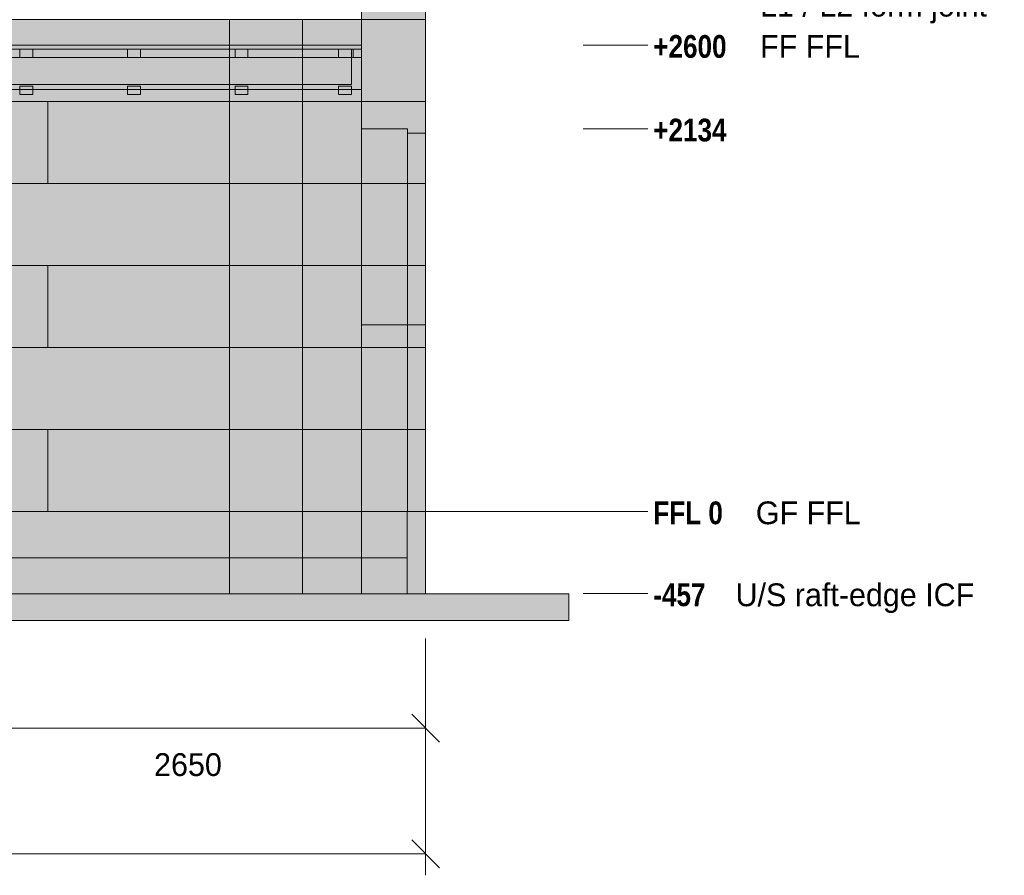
# Model space of a CAD drawing. Header units: millimetres. Extents: x -1900 to 11320, y -3965 to 5380.
# Tile 15 of 16: x 5812 to 11301, y -2027 to 2743. Entities that reach past the tile are written whole.
import ezdxf
from ezdxf.enums import TextEntityAlignment as Align

# ---------------------------------------------------------------- set-up
doc = ezdxf.new("R2010")
doc.units = ezdxf.units.MM
doc.linetypes.add('DASHED', pattern=[1.524, 1.27, -0.254])
for name, color, linetype in [('FILL-BELOW', 7, 'Continuous'), ('FILL-EPS', 7, 'Continuous'), ('FILL-LIGHT', 7, 'Continuous'), ('FILL-TIMBER', 7, 'Continuous'), ('LINE-C_2E8C94', 7, 'Continuous'), ('LINE-C_337880', 7, 'Continuous'), ('LINE-INK', 7, 'Continuous'), ('LINE-STEEL', 7, 'Continuous'), ('LINE-STEEL-DASH', 7, 'DASHED'), ('LINE-STEEL_GREY', 7, 'Continuous'), ('LINE-TIMBER_DK', 7, 'Continuous'), ('TEXT-INK', 7, 'Continuous'), ('TEXT-STEEL', 7, 'Continuous')]:
    doc.layers.add(name, color=color, linetype=linetype)
doc.styles.add('OpenSansCondensed-Bold', font='OpenSansCondensed-Bold.ttf')

msp = doc.modelspace()

# ---------------------------------------------------------------- hatches: boundary and pattern name
at = {"layer": 'FILL-BELOW', "true_color": 0x8c8c91}
h = msp.add_hatch(color=252, dxfattribs=at)
h.dxf.hatch_style = 1
h.paths.add_polyline_path([(355.6, 2578), (355.6, 2600), (2755.6, 2600), (5155.6, 2600), (7555.6, 2600), (7718.4, 2600), (7718.4, 2578), (7555.6, 2578), (5155.6, 2578), (2755.6, 2578), (355.6, 2578)])
h = msp.add_hatch(color=252, dxfattribs=at)
h.dxf.hatch_style = 1
h.paths.add_polyline_path([(355.6, 2600), (1555.6, 2600), (3955.6, 2600), (6355.6, 2600), (7555.6, 2600), (7718.4, 2600), (7718.4, 2578), (6355.6, 2578), (3955.6, 2578), (1555.6, 2578), (355.6, 2578)])
h = msp.add_hatch(color=252, dxfattribs=at)
h.dxf.hatch_style = 1
h.paths.add_polyline_path([(355.6, 2600), (1555.6, 2600), (2755.6, 2600), (5155.6, 2600), (6355.6, 2600), (7555.6, 2600), (7718.4, 2600), (7718.4, 2578), (7555.6, 2578), (5155.6, 2578), (2755.6, 2578), (1555.6, 2578), (355.6, 2578)])
h = msp.add_hatch(color=252, dxfattribs=at)
h.dxf.hatch_style = 1
h.paths.add_polyline_path([(355.6, 2600), (1555.6, 2600), (3955.6, 2600), (6355.6, 2600), (7555.6, 2600), (7718.4, 2600), (7718.4, 2578), (6355.6, 2578), (3955.6, 2578), (1555.6, 2578), (355.6, 2578)])
h = msp.add_hatch(color=252, dxfattribs=at)
h.dxf.hatch_style = 1
h.paths.add_polyline_path([(355.6, 2600), (1555.6, 2600), (2755.6, 2600), (5155.6, 2600), (6355.6, 2600), (7555.6, 2600), (7718.4, 2600), (7718.4, 2578), (7555.6, 2578), (5155.6, 2578), (2755.6, 2578), (1555.6, 2578), (355.6, 2578)])
h = msp.add_hatch(color=252, dxfattribs=at)
h.dxf.hatch_style = 1
h.paths.add_polyline_path([(355.6, 2600), (1555.6, 2600), (3955.6, 2600), (6355.6, 2600), (7555.6, 2600), (7718.4, 2600), (7718.4, 2578), (6355.6, 2578), (3955.6, 2578), (1555.6, 2578), (355.6, 2578)])
h = msp.add_hatch(color=252, dxfattribs=at)
h.dxf.hatch_style = 1
h.paths.add_polyline_path([(355.6, 2600), (1555.6, 2600), (2755.6, 2600), (5155.6, 2600), (6355.6, 2600), (7555.6, 2600), (7718.4, 2600), (7718.4, 2578), (7555.6, 2578), (5155.6, 2578), (2755.6, 2578), (1555.6, 2578), (355.6, 2578)])
h = msp.add_hatch(color=252, dxfattribs=at)
h.dxf.hatch_style = 1
h.paths.add_polyline_path([(355.6, 2600), (1555.6, 2600), (3955.6, 2600), (6355.6, 2600), (7555.6, 2600), (7718.4, 2600), (7718.4, 2578), (6355.6, 2578), (3955.6, 2578), (1555.6, 2578), (355.6, 2578)])
h = msp.add_hatch(color=252, dxfattribs=at)
h.dxf.hatch_style = 1
h.paths.add_polyline_path([(355.6, 2600), (1555.6, 2600), (2755.6, 2600), (5155.6, 2600), (6355.6, 2600), (7555.6, 2600), (7718.4, 2600), (7718.4, 2578), (7555.6, 2578), (5155.6, 2578), (2755.6, 2578), (1555.6, 2578), (355.6, 2578)])
h = msp.add_hatch(color=252, dxfattribs=at)
h.dxf.hatch_style = 1
h.paths.add_polyline_path([(355.6, 2600), (1555.6, 2600), (3955.6, 2600), (6355.6, 2600), (7555.6, 2600), (7718.4, 2600), (7718.4, 2578), (6355.6, 2578), (3955.6, 2578), (1555.6, 2578), (355.6, 2578)])
h = msp.add_hatch(color=252, dxfattribs=at)
h.dxf.hatch_style = 1
h.paths.add_polyline_path([(355.6, 2600), (1555.6, 2600), (2755.6, 2600), (5155.6, 2600), (6355.6, 2600), (7555.6, 2600), (7718.4, 2600), (7718.4, 2578), (7555.6, 2578), (5155.6, 2578), (2755.6, 2578), (1555.6, 2578), (355.6, 2578)])
h = msp.add_hatch(color=252, dxfattribs=at)
h.dxf.hatch_style = 1
h.paths.add_polyline_path([(355.6, 2600), (6355.6, 2600), (7718.4, 2600), (7718.4, 2578), (1555.6, 2578), (355.6, 2578)])
h = msp.add_hatch(color=252, dxfattribs=at)
h.dxf.hatch_style = 1
h.paths.add_polyline_path([(4272, 2600), (6355.6, 2600), (7555.6, 2600), (7718.4, 2600), (7718.4, 2578), (6355.6, 2578), (5155.6, 2578), (4272, 2578)])
at = {"layer": 'FILL-EPS', "true_color": 0xccffff}
h = msp.add_hatch(color=7, dxfattribs=at)
h.dxf.hatch_style = 1
h.paths.add_polyline_path([(7718.2, 2741.6), (7718.1, 2741.6), (7718.1, 5029.2), (7718.4, 5029.2), (8074, 5029.2), (8074, 2743.2), (7718.4, 2743.2)])
h = msp.add_hatch(color=7, dxfattribs=at)
h.dxf.hatch_style = 1
h.paths.add_polyline_path([(7718.2, 2744.8), (7718.4, 2743.2), (8074, 2743.2), (8074, 0), (7718.4, 0), (7718.4, 0), (7718.4, 0), (7718.1, 0), (7718.1, 2743.2), (7718.1, 2743.2), (7718.1, 2743.2), (7718.1, 2744.8)])
h = msp.add_hatch(color=7, dxfattribs=at)
h.dxf.hatch_style = 1
h.paths.add_polyline_path([(355.8, 0), (355.8, 2743.2), (7718.1, 2743.2), (7718.1, 0)])
h = msp.add_hatch(color=7, dxfattribs=at)
h.dxf.hatch_style = 1
h.paths.add_polyline_path([(355.8, 2743.2), (7718.1, 2743.2), (7718.1, 0), (355.8, 0)])
h = msp.add_hatch(color=7, dxfattribs=at)
h.dxf.hatch_style = 1
h.paths.add_polyline_path([(355.8, 0), (355.8, 2743.2), (7718.1, 2743.2), (7718.1, 0)])
h.paths.add_polyline_path([(4675, 1041.8), (5425.5, 1041.8), (5425.5, 2134.1), (4675, 2134.1)], flags=0)
h = msp.add_hatch(color=7, dxfattribs=at)
h.dxf.hatch_style = 1
h.paths.add_polyline_path([(355.8, 0), (355.8, 2743.2), (7718.1, 2743.2), (7718.1, 0)])
h.paths.add_polyline_path([(5400.5, 1041.8), (5400.5, 2109.1), (4700, 2109.1), (4700, 1041.8)], flags=0)
h = msp.add_hatch(color=7, dxfattribs=at)
h.dxf.hatch_style = 1
h.paths.add_polyline_path([(7718.1, 0), (7718.1, 2743.2), (8074, 2743.2), (8074, 0)])
h = msp.add_hatch(color=7, dxfattribs=at)
h.dxf.hatch_style = 1
h.paths.add_polyline_path([(7718.2, -1.6), (7718.1, -1.6), (7718.1, 2743.2), (7718.4, 2743.2), (7718.4, 2743.2), (7718.4, 2743.2), (8074, 2743.2), (8074, 0), (7718.4, 0)])
h = msp.add_hatch(color=7, dxfattribs=at)
h.dxf.hatch_style = 1
h.paths.add_polyline_path([(7718.1, 2743.2), (8074, 2743.2), (8074, 0), (7718.1, 0)])
h = msp.add_hatch(color=7, dxfattribs=at)
h.dxf.hatch_style = 1
h.paths.add_polyline_path([(7718.4, 0), (7718.4, 2743.2), (8074, 2743.2), (8074, 0)])
h = msp.add_hatch(color=7, dxfattribs=at)
h.dxf.hatch_style = 1
h.paths.add_polyline_path([(7718.4, 2743.2), (8074, 2743.2), (8074, 0), (7718.4, 0)])
h = msp.add_hatch(color=7, dxfattribs=at)
h.dxf.hatch_style = 1
h.paths.add_polyline_path([(7718.4, 2134.1), (7973.5, 2134.1), (7973.5, 1041.8), (7718.4, 1041.8)])
h = msp.add_hatch(color=7, dxfattribs=at)
h.dxf.hatch_style = 1
h.paths.add_polyline_path([(7718.4, 1041.8), (7718.4, 2134.1), (7973.5, 2134.1), (7973.5, 1041.8)])
h = msp.add_hatch(color=7, dxfattribs=at)
h.dxf.hatch_style = 1
h.paths.add_polyline_path([(7718.4, 2134.1), (7973.5, 2134.1), (7973.5, 0), (7718.4, 0)])
h = msp.add_hatch(color=7, dxfattribs=at)
h.dxf.hatch_style = 1
h.paths.add_polyline_path([(7718.4, 0), (7718.4, 2134.1), (7973.5, 2134.1), (7973.5, 0)])
h = msp.add_hatch(color=7, dxfattribs=at)
h.dxf.hatch_style = 1
h.paths.add_polyline_path([(7718.4, 2134.1), (7973.5, 2134.1), (7973.5, 1041.8), (7718.4, 1041.8)])
h = msp.add_hatch(color=7, dxfattribs=at)
h.dxf.hatch_style = 1
h.paths.add_polyline_path([(7718.4, 1041.8), (7718.4, 2134.1), (7973.5, 2134.1), (7973.5, 1041.8)])
h = msp.add_hatch(color=7, dxfattribs=at)
h.dxf.hatch_style = 1
h.paths.add_polyline_path([(7973.5, 2109.1), (8074, 2109.1), (8074, 1041.8), (7973.5, 1041.8)])
h = msp.add_hatch(color=7, dxfattribs=at)
h.dxf.hatch_style = 1
h.paths.add_polyline_path([(7973.5, 1041.8), (7973.5, 2109.1), (8074, 2109.1), (8074, 1041.8)])
h = msp.add_hatch(color=7, dxfattribs=at)
h.dxf.hatch_style = 1
h.paths.add_polyline_path([(7973.5, 2109.1), (8074, 2109.1), (8074, 0), (7973.5, 0)])
h = msp.add_hatch(color=7, dxfattribs=at)
h.dxf.hatch_style = 1
h.paths.add_polyline_path([(7973.5, 0), (7973.5, 2109.1), (8074, 2109.1), (8074, 0)])
h = msp.add_hatch(color=7, dxfattribs=at)
h.dxf.hatch_style = 1
h.paths.add_polyline_path([(7973.5, 2109.1), (8074, 2109.1), (8074, 1041.8), (7973.5, 1041.8)])
h = msp.add_hatch(color=7, dxfattribs=at)
h.dxf.hatch_style = 1
h.paths.add_polyline_path([(7973.5, 1041.8), (7973.5, 2109.1), (8074, 2109.1), (8074, 1041.8)])
h = msp.add_hatch(color=7, dxfattribs=at)
h.dxf.hatch_style = 1
h.paths.add_polyline_path([(355.8, 0), (455.4, 0), (457.4, 0), (7718.1, 0), (7718.1, -457.2), (457.4, -457.2), (355.8, -457.2)])
h = msp.add_hatch(color=7, dxfattribs=at)
h.dxf.hatch_style = 1
h.paths.add_polyline_path([(355.8, -457.2), (355.8, 0), (457.4, 0), (457.5, 0), (7718.1, 0), (7718.1, -457.2), (457.4, -457.2)])
h = msp.add_hatch(color=7, dxfattribs=at)
h.dxf.hatch_style = 1
h.paths.add_polyline_path([(355.8, 0), (7718.1, 0), (7718.1, -457.2), (355.8, -457.2)])
h = msp.add_hatch(color=7, dxfattribs=at)
h.dxf.hatch_style = 1
h.paths.add_polyline_path([(355.8, -457.2), (355.8, 0), (7718.1, 0), (7718.1, -457.2)])
h = msp.add_hatch(color=7, dxfattribs=at)
h.dxf.hatch_style = 1
h.paths.add_polyline_path([(7718.1, -457.2), (7718.1, 0), (8074, 0), (8074, -457.2)])
h = msp.add_hatch(color=7, dxfattribs=at)
h.dxf.hatch_style = 1
h.paths.add_polyline_path([(7718.1, 0), (7972.4, 0), (7972.4, -457.2), (7718.1, -457.2)])
h = msp.add_hatch(color=7, dxfattribs=at)
h.dxf.hatch_style = 1
h.paths.add_polyline_path([(7718.1, -457.2), (7718.1, 0), (7972.4, 0), (7972.4, -457.2)])
h = msp.add_hatch(color=7, dxfattribs=at)
h.dxf.hatch_style = 1
h.paths.add_polyline_path([(7718.1, 0), (8074, 0), (8074, -457.2), (7718.1, -457.2)])
h = msp.add_hatch(color=7, dxfattribs=at)
h.dxf.hatch_style = 1
h.paths.add_polyline_path([(7972.4, 0), (8074, 0), (8074, -457.2), (7972.4, -457.2)])
h = msp.add_hatch(color=7, dxfattribs=at)
h.dxf.hatch_style = 1
h.paths.add_polyline_path([(7972.4, -457.2), (7972.4, 0), (8074, 0), (8074, -457.2)])
h = msp.add_hatch(color=7, dxfattribs=at)
h.dxf.hatch_style = 1
h.paths.add_polyline_path([(7972.4, 0), (8074, 0), (8074, -457.2), (7972.4, -457.2)])
h = msp.add_hatch(color=7, dxfattribs=at)
h.dxf.hatch_style = 1
h.paths.add_polyline_path([(7972.4, -457.2), (7972.4, 0), (8074, 0), (8074, -457.2)])
at = {"layer": 'FILL-EPS', "true_color": 0xc0f0f0}
h = msp.add_hatch(color=254, dxfattribs=at)
h.dxf.hatch_style = 1
h.paths.add_polyline_path([(8074, 0), (8074, 0), (8074, 1.6), (8074.5, 1.6), (8074.6, 1.6), (8074.9, 1.6), (8074.9, -457.2), (8074.9, -457.2), (8074.9, -458.8), (8074.4, -458.8), (8074.1, -458.8), (8074, -458.8), (8074, -457.6), (8074, -457.3), (8074, 0)])
at = {"layer": 'FILL-LIGHT', "true_color": 0xdbdbde}
h = msp.add_hatch(color=254, dxfattribs=at)
h.dxf.hatch_style = 1
h.paths.add_polyline_path([(101.6, -257.2), (101.6, 0), (7972.4, 0), (7972.4, -257.2)])
h = msp.add_hatch(color=254, dxfattribs=at)
h.dxf.hatch_style = 1
h.paths.add_polyline_path([(101.6, 0), (7972.4, 0), (7972.4, -257.2), (101.6, -257.2)])
h = msp.add_hatch(color=254, dxfattribs=at)
h.dxf.hatch_style = 1
h.paths.add_polyline_path([(-800, -607.2), (-800, -457.2), (8874, -457.2), (8874, -607.2)])
h = msp.add_hatch(color=254, dxfattribs=at)
h.dxf.hatch_style = 1
h.paths.add_polyline_path([(-800, -457.2), (8874, -457.2), (8874, -607.2), (-800, -607.2)])
at = {"layer": 'FILL-TIMBER', "true_color": 0xedd6a8}
h = msp.add_hatch(color=41, dxfattribs=at)
h.dxf.hatch_style = 1
h.paths.add_polyline_path([(355.6, 2428), (355.6, 2531), (355.6, 2578), (402.6, 2578), (402.6, 2531), (7671.4, 2531), (7671.4, 2578), (7718.4, 2578), (7718.4, 2353), (355.6, 2353)])
h = msp.add_hatch(color=41, dxfattribs=at)
h.dxf.hatch_style = 1
h.paths.add_polyline_path([(355.6, 2353), (355.6, 2531), (7718.4, 2531), (7718.4, 2353)])
h = msp.add_hatch(color=41, dxfattribs=at)
h.dxf.hatch_style = 1
h.paths.add_polyline_path([(412.6, 2381), (412.6, 2531), (7661.4, 2531), (7661.4, 2381)])
h = msp.add_hatch(color=41, dxfattribs=at)
h.dxf.hatch_style = 1
h.paths.add_polyline_path([(412.6, 2531), (7661.4, 2531), (7661.4, 2381), (412.6, 2381)])
h = msp.add_hatch(color=41, dxfattribs=at)
h.dxf.hatch_style = 1
h.paths.add_polyline_path([(4272, 2353), (4272, 2531), (7671.4, 2531), (7671.4, 2578), (7718.4, 2578), (7718.4, 2531), (7718.4, 2428), (7718.4, 2353), (4272, 2353)])
h = msp.add_hatch(color=41, dxfattribs=at)
h.dxf.hatch_style = 1
h.paths.add_polyline_path([(4272, 2531), (7718.4, 2531), (7718.4, 2353), (4272, 2353)])
h = msp.add_hatch(color=41, dxfattribs=at)
h.dxf.hatch_style = 1
h.paths.add_polyline_path([(5812.6, 2531), (5812.6, 2578), (5884.6, 2578), (5884.6, 2531)])
h = msp.add_hatch(color=41, dxfattribs=at)
h.dxf.hatch_style = 1
h.paths.add_polyline_path([(5812.6, 2578), (5884.6, 2578), (5884.6, 2531), (5812.6, 2531)])
h = msp.add_hatch(color=41, dxfattribs=at)
h.dxf.hatch_style = 1
h.paths.add_polyline_path([(5812.6, 2531), (5812.6, 2578), (5884.6, 2578), (5884.6, 2531)])
h = msp.add_hatch(color=41, dxfattribs=at)
h.dxf.hatch_style = 1
h.paths.add_polyline_path([(5812.6, 2578), (5884.6, 2578), (5884.6, 2531), (5812.6, 2531)])
h = msp.add_hatch(color=41, dxfattribs=at)
h.dxf.hatch_style = 1
h.paths.add_polyline_path([(6412.6, 2531), (6412.6, 2578), (6484.6, 2578), (6484.6, 2531)])
h = msp.add_hatch(color=41, dxfattribs=at)
h.dxf.hatch_style = 1
h.paths.add_polyline_path([(6412.6, 2578), (6484.6, 2578), (6484.6, 2531), (6412.6, 2531)])
h = msp.add_hatch(color=41, dxfattribs=at)
h.dxf.hatch_style = 1
h.paths.add_polyline_path([(6412.6, 2531), (6412.6, 2578), (6484.6, 2578), (6484.6, 2531)])
h = msp.add_hatch(color=41, dxfattribs=at)
h.dxf.hatch_style = 1
h.paths.add_polyline_path([(6412.6, 2578), (6484.6, 2578), (6484.6, 2531), (6412.6, 2531)])
h = msp.add_hatch(color=41, dxfattribs=at)
h.dxf.hatch_style = 1
h.paths.add_polyline_path([(7012.6, 2531), (7012.6, 2578), (7084.6, 2578), (7084.6, 2531)])
h = msp.add_hatch(color=41, dxfattribs=at)
h.dxf.hatch_style = 1
h.paths.add_polyline_path([(7012.6, 2578), (7084.6, 2578), (7084.6, 2531), (7012.6, 2531)])
h = msp.add_hatch(color=41, dxfattribs=at)
h.dxf.hatch_style = 1
h.paths.add_polyline_path([(7012.6, 2531), (7012.6, 2578), (7084.6, 2578), (7084.6, 2531)])
h = msp.add_hatch(color=41, dxfattribs=at)
h.dxf.hatch_style = 1
h.paths.add_polyline_path([(7012.6, 2578), (7084.6, 2578), (7084.6, 2531), (7012.6, 2531)])
h = msp.add_hatch(color=41, dxfattribs=at)
h.dxf.hatch_style = 1
h.paths.add_polyline_path([(7589.4, 2531), (7589.4, 2578), (7661.4, 2578), (7661.4, 2531)])
h = msp.add_hatch(color=41, dxfattribs=at)
h.dxf.hatch_style = 1
h.paths.add_polyline_path([(7589.4, 2578), (7661.4, 2578), (7661.4, 2531), (7589.4, 2531)])
h = msp.add_hatch(color=41, dxfattribs=at)
h.dxf.hatch_style = 1
h.paths.add_polyline_path([(7589.4, 2531), (7589.4, 2578), (7661.4, 2578), (7661.4, 2531)])
h = msp.add_hatch(color=41, dxfattribs=at)
h.dxf.hatch_style = 1
h.paths.add_polyline_path([(7589.4, 2578), (7661.4, 2578), (7661.4, 2531), (7589.4, 2531)])
h = msp.add_hatch(color=41, dxfattribs=at)
h.dxf.hatch_style = 1
h.paths.add_polyline_path([(5812.6, 2325), (5812.6, 2372), (5884.6, 2372), (5884.6, 2325)])
h = msp.add_hatch(color=41, dxfattribs=at)
h.dxf.hatch_style = 1
h.paths.add_polyline_path([(5812.6, 2372), (5884.6, 2372), (5884.6, 2325), (5812.6, 2325)])
h = msp.add_hatch(color=41, dxfattribs=at)
h.dxf.hatch_style = 1
h.paths.add_polyline_path([(5812.6, 2325), (5812.6, 2372), (5884.6, 2372), (5884.6, 2325)])
h = msp.add_hatch(color=41, dxfattribs=at)
h.dxf.hatch_style = 1
h.paths.add_polyline_path([(5812.6, 2372), (5884.6, 2372), (5884.6, 2325), (5812.6, 2325)])
h = msp.add_hatch(color=41, dxfattribs=at)
h.dxf.hatch_style = 1
h.paths.add_polyline_path([(6412.6, 2325), (6412.6, 2372), (6484.6, 2372), (6484.6, 2325)])
h = msp.add_hatch(color=41, dxfattribs=at)
h.dxf.hatch_style = 1
h.paths.add_polyline_path([(6412.6, 2372), (6484.6, 2372), (6484.6, 2325), (6412.6, 2325)])
h = msp.add_hatch(color=41, dxfattribs=at)
h.dxf.hatch_style = 1
h.paths.add_polyline_path([(6412.6, 2325), (6412.6, 2372), (6484.6, 2372), (6484.6, 2325)])
h = msp.add_hatch(color=41, dxfattribs=at)
h.dxf.hatch_style = 1
h.paths.add_polyline_path([(6412.6, 2372), (6484.6, 2372), (6484.6, 2325), (6412.6, 2325)])
h = msp.add_hatch(color=41, dxfattribs=at)
h.dxf.hatch_style = 1
h.paths.add_polyline_path([(7012.6, 2325), (7012.6, 2372), (7084.6, 2372), (7084.6, 2325)])
h = msp.add_hatch(color=41, dxfattribs=at)
h.dxf.hatch_style = 1
h.paths.add_polyline_path([(7012.6, 2372), (7084.6, 2372), (7084.6, 2325), (7012.6, 2325)])
h = msp.add_hatch(color=41, dxfattribs=at)
h.dxf.hatch_style = 1
h.paths.add_polyline_path([(7012.6, 2325), (7012.6, 2372), (7084.6, 2372), (7084.6, 2325)])
h = msp.add_hatch(color=41, dxfattribs=at)
h.dxf.hatch_style = 1
h.paths.add_polyline_path([(7012.6, 2372), (7084.6, 2372), (7084.6, 2325), (7012.6, 2325)])
h = msp.add_hatch(color=41, dxfattribs=at)
h.dxf.hatch_style = 1
h.paths.add_polyline_path([(7589.4, 2325), (7589.4, 2372), (7661.4, 2372), (7661.4, 2325)])
h = msp.add_hatch(color=41, dxfattribs=at)
h.dxf.hatch_style = 1
h.paths.add_polyline_path([(7589.4, 2372), (7661.4, 2372), (7661.4, 2325), (7589.4, 2325)])
h = msp.add_hatch(color=41, dxfattribs=at)
h.dxf.hatch_style = 1
h.paths.add_polyline_path([(7589.4, 2325), (7589.4, 2372), (7661.4, 2372), (7661.4, 2325)])
h = msp.add_hatch(color=41, dxfattribs=at)
h.dxf.hatch_style = 1
h.paths.add_polyline_path([(7589.4, 2372), (7661.4, 2372), (7661.4, 2325), (7589.4, 2325)])

# ---------------------------------------------------------------- linework, layer by layer
at = {"layer": 'LINE-C_2E8C94', "lineweight": 5}
for points in [[(7718.2, 2741.6), (7718.2, 2741.6), (7718.2, 2741.6), (7718.1, 2741.6), (7718.1, 5029.2), (7718.4, 5029.2), (8074, 5029.2), (8074, 5029.2), (8074, 2743.2), (7718.4, 2743.2)], [(7718.2, 2744.8), (7718.4, 2743.2), (8074, 2743.2), (8074, 0), (8074, 0), (8074, 0), (7718.4, 0), (7718.4, 0), (7718.4, 0), (7718.1, 0), (7718.1, 2743.2), (7718.1, 2743.2), (7718.1, 2743.2), (7718.1, 2744.8)], [(355.8, 0), (355.8, 0), (355.8, 2743.2), (7718.1, 2743.2), (7718.1, 0)], [(355.8, 2743.2), (7718.1, 2743.2), (7718.1, 0), (7718.1, 0), (355.8, 0)], [(355.8, 0), (355.8, 2743.2), (7718.1, 2743.2), (7718.1, 0)], [(355.8, 0), (355.8, 2743.2), (7718.1, 2743.2), (7718.1, 0)], [(7718.1, 0), (7718.1, 2743.2), (8074, 2743.2), (8074, 0)], [(7718.2, -1.6), (7718.1, -1.6), (7718.1, 2743.2), (7718.4, 2743.2), (7718.4, 2743.2), (7718.4, 2743.2), (8074, 2743.2), (8074, 2743.2), (8074, 0), (7718.4, 0)], [(7718.1, 2743.2), (8074, 2743.2), (8074, 0), (7718.1, 0)], [(7718.4, 0), (7718.4, 0), (7718.4, 2743.2), (8074, 2743.2), (8074, 2743.2), (8074, 0)], [(7718.4, 2743.2), (8074, 2743.2), (8074, 0), (8074, 0), (7718.4, 0), (7718.4, 2743.2)], [(7718.4, 2134.1), (7973.5, 2134.1), (7973.5, 1041.8), (7718.4, 1041.8)], [(7718.4, 1041.8), (7718.4, 2134.1), (7973.5, 2134.1), (7973.5, 1041.8)], [(7718.4, 2134.1), (7973.5, 2134.1), (7973.5, 0), (7718.4, 0)], [(7718.4, 0), (7718.4, 2134.1), (7973.5, 2134.1), (7973.5, 0)], [(7718.4, 2134.1), (7973.5, 2134.1), (7973.5, 1041.8), (7718.4, 1041.8)], [(7718.4, 1041.8), (7718.4, 2134.1), (7973.5, 2134.1), (7973.5, 1041.8)], [(7973.5, 2109.1), (8074, 2109.1), (8074, 1041.8), (8074, 1041.8), (7973.5, 1041.8), (7973.5, 2109.1)], [(7973.5, 1041.8), (7973.5, 1041.8), (7973.5, 2109.1), (8074, 2109.1), (8074, 2109.1), (8074, 1041.8)], [(7973.5, 2109.1), (8074, 2109.1), (8074, 0), (8074, 0), (7973.5, 0)], [(7973.5, 0), (7973.5, 0), (7973.5, 2109.1), (8074, 2109.1), (8074, 0)], [(7973.5, 2109.1), (8074, 2109.1), (8074, 1041.8), (8074, 1041.8), (7973.5, 1041.8), (7973.5, 2109.1)], [(7973.5, 1041.8), (7973.5, 1041.8), (7973.5, 2109.1), (8074, 2109.1), (8074, 2109.1), (8074, 1041.8)], [(355.8, 0), (355.8, 0), (355.8, 0), (355.8, 0), (455.4, 0), (457.4, 0), (457.4, 0), (7718.1, 0), (7718.1, -457.2), (457.4, -457.2), (457.4, -457.2), (457.4, -457.2), (355.8, -457.2)], [(355.8, -457.2), (355.8, -457.2), (355.8, 0), (457.4, 0), (457.4, 0), (457.5, 0), (457.5, 0), (7718.1, 0), (7718.1, -457.2), (457.4, -457.2), (457.4, -457.2)], [(355.8, 0), (7718.1, 0), (7718.1, -457.2), (355.8, -457.2)], [(355.8, -457.2), (355.8, 0), (7718.1, 0), (7718.1, 0), (7718.1, -457.2)], [(7718.1, -457.2), (7718.1, 0), (8074, 0), (8074, 0), (8074, -457.2)], [(7718.1, 0), (7972.4, 0), (7972.4, -457.2), (7972.4, -457.2), (7718.1, -457.2), (7718.1, 0)], [(7718.1, -457.2), (7718.1, -457.2), (7718.1, 0), (7972.4, 0), (7972.4, 0), (7972.4, -457.2)], [(7718.1, 0), (8074, 0), (8074, -457.2), (7718.1, -457.2)], [(7972.4, 0), (8074, 0), (8074, -457.2), (8074, -457.2), (7972.4, -457.2), (7972.4, 0)], [(7972.4, -457.2), (7972.4, -457.2), (7972.4, 0), (8074, 0), (8074, 0), (8074, -457.2)], [(7972.4, 0), (8074, 0), (8074, -457.2), (8074, -457.2), (7972.4, -457.2), (7972.4, 0)], [(7972.4, -457.2), (7972.4, 0), (8074, 0), (8074, -457.2)], [(8074, 0), (8074, 0), (8074, 1.6), (8074.5, 1.6), (8074.6, 1.6), (8074.9, 1.6), (8074.9, -457.2), (8074.9, -457.2), (8074.9, -458.8), (8074.4, -458.8), (8074.1, -458.8), (8074, -458.8), (8074, -457.6), (8074, -457.3), (8074, 0)]]:
    msp.add_lwpolyline(points, close=True, dxfattribs=at)
at = {"layer": 'LINE-C_337880', "lineweight": 5}
for p, q in [((6981.8, 2286), (6981.8, 2742.2)), ((6981.8, 2286), (6981.8, 2742.2)), ((7388.2, 2286), (7388.2, 2742.2)), ((7388.2, 2286), (7388.2, 2742.2)), ((4949.8, 2286), (6981.8, 2286)), ((4949.8, 2286), (6981.8, 2286)), ((5562.6, 2286), (5969, 2286)), ((5562.6, 2286), (5969, 2286)), ((5969, 1828.8), (5969, 2286)), ((5969, 2286), (6981.8, 2286)), ((5969, 1828.8), (5969, 2286)), ((5969, 2286), (6981.8, 2286)), ((6981.8, 2286), (7388.2, 2286)), ((6981.8, 2286), (7388.2, 2286)), ((6981.8, 1828.8), (6981.8, 2286)), ((6981.8, 2286), (7388.2, 2286)), ((6981.8, 1828.8), (6981.8, 2286)), ((6981.8, 2286), (7388.2, 2286)), ((7388.2, 1828.8), (7388.2, 2286)), ((7388.2, 2286), (7717.1, 2286)), ((7388.2, 1828.8), (7388.2, 2286)), ((7388.2, 2286), (7717.1, 2286)), ((7388.2, 2286), (7717.1, 2286)), ((7388.2, 2286), (7717.1, 2286)), ((7719.1, 2286), (8073, 2286)), ((7719.1, 2286), (8073, 2286)), ((7719.1, 2286), (8073, 2286)), ((7719.1, 2286), (8073, 2286)), ((7719.4, 2286), (8073, 2286)), ((7719.4, 2286), (8073, 2286)), ((5401.5, 1828.8), (6981.8, 1828.8)), ((5426.5, 1828.8), (6981.8, 1828.8)), ((5562.6, 1828.8), (5969, 1828.8)), ((5562.6, 1828.8), (5969, 1828.8)), ((5969, 1828.8), (6981.8, 1828.8)), ((5969, 1828.8), (6981.8, 1828.8)), ((6981.8, 1371.6), (6981.8, 1828.8)), ((6981.8, 1828.8), (7388.2, 1828.8)), ((6981.8, 1371.6), (6981.8, 1828.8)), ((6981.8, 1828.8), (7388.2, 1828.8)), ((6981.8, 1828.8), (7388.2, 1828.8)), ((6981.8, 1828.8), (7388.2, 1828.8)), ((7388.2, 1828.8), (7717.1, 1828.8)), ((7388.2, 1828.8), (7717.1, 1828.8)), ((7388.2, 1371.6), (7388.2, 1828.8)), ((7388.2, 1828.8), (7717.1, 1828.8)), ((7388.2, 1371.6), (7388.2, 1828.8)), ((7388.2, 1828.8), (7717.1, 1828.8)), ((7719.1, 1828.8), (8073, 1828.8)), ((7719.1, 1828.8), (8073, 1828.8)), ((7719.1, 1828.8), (8073, 1828.8)), ((7719.1, 1828.8), (8073, 1828.8)), ((7719.4, 1828.8), (8073, 1828.8)), ((7719.4, 1828.8), (7972.5, 1828.8)), ((7719.4, 1828.8), (7972.5, 1828.8)), ((7719.4, 1828.8), (7972.5, 1828.8)), ((7719.4, 1828.8), (7972.5, 1828.8)), ((7719.4, 1828.8), (7972.5, 1828.8)), ((7719.4, 1828.8), (7972.5, 1828.8)), ((7719.4, 1828.8), (8073, 1828.8)), ((7974.5, 1828.8), (8073, 1828.8)), ((7974.5, 1828.8), (8073, 1828.8)), ((7974.5, 1828.8), (8073, 1828.8)), ((7974.5, 1828.8), (8073, 1828.8)), ((7974.5, 1828.8), (8073, 1828.8)), ((7974.5, 1828.8), (8073, 1828.8)), ((5401.5, 1371.6), (6981.8, 1371.6)), ((5426.5, 1371.6), (6981.8, 1371.6)), ((5562.6, 1371.6), (5969, 1371.6)), ((5562.6, 1371.6), (5969, 1371.6)), ((5969, 914.4), (5969, 1371.6)), ((5969, 1371.6), (6981.8, 1371.6)), ((5969, 914.4), (5969, 1371.6)), ((5969, 1371.6), (6981.8, 1371.6)), ((6981.8, 1371.6), (7388.2, 1371.6)), ((6981.8, 1371.6), (7388.2, 1371.6)), ((6981.8, 914.4), (6981.8, 1371.6)), ((6981.8, 1371.6), (7388.2, 1371.6)), ((6981.8, 914.4), (6981.8, 1371.6)), ((6981.8, 1371.6), (7388.2, 1371.6)), ((7388.2, 914.4), (7388.2, 1371.6)), ((7388.2, 1371.6), (7717.1, 1371.6)), ((7388.2, 914.4), (7388.2, 1371.6)), ((7388.2, 1371.6), (7717.1, 1371.6)), ((7388.2, 1371.6), (7717.1, 1371.6)), ((7388.2, 1371.6), (7717.1, 1371.6)), ((7719.1, 1371.6), (8073, 1371.6)), ((7719.1, 1371.6), (8073, 1371.6)), ((7719.1, 1371.6), (8073, 1371.6)), ((7719.1, 1371.6), (8073, 1371.6)), ((7719.4, 1371.6), (8073, 1371.6)), ((7719.4, 1371.6), (7972.5, 1371.6)), ((7719.4, 1371.6), (7972.5, 1371.6)), ((7719.4, 1371.6), (7972.5, 1371.6)), ((7719.4, 1371.6), (7972.5, 1371.6)), ((7719.4, 1371.6), (7972.5, 1371.6)), ((7719.4, 1371.6), (7972.5, 1371.6)), ((7719.4, 1371.6), (8073, 1371.6)), ((7974.5, 1371.6), (8073, 1371.6)), ((7974.5, 1371.6), (8073, 1371.6)), ((7974.5, 1371.6), (8073, 1371.6)), ((7974.5, 1371.6), (8073, 1371.6)), ((7974.5, 1371.6), (8073, 1371.6)), ((7974.5, 1371.6), (8073, 1371.6)), ((4949.8, 914.4), (6981.8, 914.4)), ((4949.8, 914.4), (6981.8, 914.4)), ((5562.6, 914.4), (5969, 914.4)), ((5562.6, 914.4), (5969, 914.4)), ((5969, 914.4), (6981.8, 914.4)), ((5969, 914.4), (6981.8, 914.4)), ((6981.8, 457.2), (6981.8, 914.4)), ((6981.8, 914.4), (7388.2, 914.4)), ((6981.8, 457.2), (6981.8, 914.4)), ((6981.8, 914.4), (7388.2, 914.4)), ((6981.8, 914.4), (7388.2, 914.4)), ((6981.8, 914.4), (7388.2, 914.4)), ((7388.2, 914.4), (7717.1, 914.4)), ((7388.2, 914.4), (7717.1, 914.4)), ((7388.2, 457.2), (7388.2, 914.4)), ((7388.2, 914.4), (7717.1, 914.4)), ((7388.2, 457.2), (7388.2, 914.4)), ((7388.2, 914.4), (7717.1, 914.4)), ((7719.1, 914.4), (8073, 914.4)), ((7719.1, 914.4), (8073, 914.4)), ((7719.1, 914.4), (8073, 914.4)), ((7719.1, 914.4), (8073, 914.4)), ((7719.4, 914.4), (8073, 914.4)), ((7719.4, 914.4), (7972.5, 914.4)), ((7719.4, 914.4), (7972.5, 914.4)), ((7719.4, 914.4), (8073, 914.4)), ((7974.5, 914.4), (8073, 914.4)), ((7974.5, 914.4), (8073, 914.4)), ((4949.8, 457.2), (6981.8, 457.2)), ((4949.8, 457.2), (6981.8, 457.2)), ((5562.6, 457.2), (5969, 457.2)), ((5562.6, 457.2), (5969, 457.2)), ((5969, 1), (5969, 457.2)), ((5969, 457.2), (6981.8, 457.2)), ((5969, 1), (5969, 457.2)), ((5969, 457.2), (6981.8, 457.2)), ((6981.8, 457.2), (7388.2, 457.2)), ((6981.8, 457.2), (7388.2, 457.2)), ((6981.8, 1), (6981.8, 457.2)), ((6981.8, 457.2), (7388.2, 457.2)), ((6981.8, 1), (6981.8, 457.2)), ((6981.8, 457.2), (7388.2, 457.2)), ((7388.2, 1), (7388.2, 457.2)), ((7388.2, 457.2), (7717.1, 457.2)), ((7388.2, 1), (7388.2, 457.2)), ((7388.2, 457.2), (7717.1, 457.2)), ((7388.2, 457.2), (7717.1, 457.2)), ((7388.2, 457.2), (7717.1, 457.2)), ((7719.1, 457.2), (8073, 457.2)), ((7719.1, 457.2), (8073, 457.2)), ((7719.1, 457.2), (8073, 457.2)), ((7719.1, 457.2), (8073, 457.2)), ((7719.4, 457.2), (8073, 457.2)), ((7719.4, 457.2), (7972.5, 457.2)), ((7719.4, 457.2), (7972.5, 457.2)), ((7719.4, 457.2), (8073, 457.2)), ((7974.5, 457.2), (8073, 457.2)), ((7974.5, 457.2), (8073, 457.2)), ((6981.8, -456.2), (6981.8, -1)), ((6981.8, -456.2), (6981.8, -1)), ((7388.2, -456.2), (7388.2, -1)), ((7388.2, -456.2), (7388.2, -1))]:
    msp.add_line(p, q, dxfattribs=at)
at = {"layer": 'LINE-INK', "lineweight": 5}
for p, q in [((8075, -707.2), (8075, -1327.2)), ((8075, -707.2), (8075, -2027.2)), ((7997.2, -1129.4), (8152.8, -1285)), ((-1, -1207.2), (8075, -1207.2)), ((7997.2, -1829.4), (8152.8, -1985)), ((-1, -1907.2), (8075, -1907.2))]:
    msp.add_line(p, q, dxfattribs=at)
for points in [[(355.6, 2578), (355.6, 2578), (355.6, 2600), (2755.6, 2600), (2755.6, 2600), (5155.6, 2600), (5155.6, 2600), (7555.6, 2600), (7555.6, 2600), (7718.4, 2600), (7718.4, 2578), (7555.6, 2578), (7555.6, 2578), (5155.6, 2578), (5155.6, 2578), (2755.6, 2578), (2755.6, 2578), (355.6, 2578), (355.6, 2578)], [(355.6, 2600), (1555.6, 2600), (3955.6, 2600), (6355.6, 2600), (7555.6, 2600), (7718.4, 2600), (7718.4, 2578), (6355.6, 2578), (3955.6, 2578), (1555.6, 2578), (355.6, 2578)], [(355.6, 2600), (1555.6, 2600), (2755.6, 2600), (5155.6, 2600), (6355.6, 2600), (7555.6, 2600), (7718.4, 2600), (7718.4, 2578), (7555.6, 2578), (5155.6, 2578), (2755.6, 2578), (1555.6, 2578), (355.6, 2578)], [(355.6, 2600), (1555.6, 2600), (3955.6, 2600), (6355.6, 2600), (7555.6, 2600), (7718.4, 2600), (7718.4, 2578), (6355.6, 2578), (3955.6, 2578), (1555.6, 2578), (355.6, 2578)], [(355.6, 2600), (1555.6, 2600), (2755.6, 2600), (5155.6, 2600), (6355.6, 2600), (7555.6, 2600), (7718.4, 2600), (7718.4, 2578), (7555.6, 2578), (5155.6, 2578), (2755.6, 2578), (1555.6, 2578), (355.6, 2578)], [(355.6, 2600), (1555.6, 2600), (3955.6, 2600), (6355.6, 2600), (7555.6, 2600), (7718.4, 2600), (7718.4, 2578), (6355.6, 2578), (3955.6, 2578), (1555.6, 2578), (355.6, 2578)], [(355.6, 2600), (1555.6, 2600), (2755.6, 2600), (5155.6, 2600), (6355.6, 2600), (7555.6, 2600), (7718.4, 2600), (7718.4, 2578), (7555.6, 2578), (5155.6, 2578), (2755.6, 2578), (1555.6, 2578), (355.6, 2578)], [(355.6, 2600), (1555.6, 2600), (3955.6, 2600), (6355.6, 2600), (7555.6, 2600), (7718.4, 2600), (7718.4, 2578), (6355.6, 2578), (3955.6, 2578), (1555.6, 2578), (355.6, 2578)], [(355.6, 2600), (1555.6, 2600), (2755.6, 2600), (5155.6, 2600), (6355.6, 2600), (7555.6, 2600), (7718.4, 2600), (7718.4, 2578), (7555.6, 2578), (5155.6, 2578), (2755.6, 2578), (1555.6, 2578), (355.6, 2578)], [(355.6, 2600), (1555.6, 2600), (3955.6, 2600), (6355.6, 2600), (7555.6, 2600), (7718.4, 2600), (7718.4, 2578), (6355.6, 2578), (3955.6, 2578), (1555.6, 2578), (355.6, 2578)], [(355.6, 2600), (1555.6, 2600), (2755.6, 2600), (5155.6, 2600), (6355.6, 2600), (7555.6, 2600), (7718.4, 2600), (7718.4, 2578), (7555.6, 2578), (5155.6, 2578), (2755.6, 2578), (1555.6, 2578), (355.6, 2578)], [(355.6, 2600), (6355.6, 2600), (7718.4, 2600), (7718.4, 2578), (1555.6, 2578), (355.6, 2578)], [(4272, 2600), (6355.6, 2600), (7555.6, 2600), (7718.4, 2600), (7718.4, 2578), (6355.6, 2578), (5155.6, 2578), (4272, 2578)]]:
    msp.add_lwpolyline(points, close=True, dxfattribs=at)
at = {"layer": 'LINE-STEEL', "lineweight": 5}
for p, q in [((8954, 2600), (9194, 2600)), ((9194, 2600), (9314, 2600)), ((8954, 2134), (9194, 2134)), ((9194, 2134), (9314, 2134)), ((8954, 0), (9194, 0)), ((9194, 0), (9314, 0)), ((8954, -457), (9194, -457)), ((9194, -457), (9314, -457))]:
    msp.add_line(p, q, dxfattribs=at)
at = {"layer": 'LINE-STEEL-DASH', "lineweight": 5}
msp.add_line((-1700, 0), (8954, 0), dxfattribs=at)
at = {"layer": 'LINE-STEEL_GREY', "lineweight": 5}
for points in [[(101.6, -257.2), (101.6, 0), (7972.4, 0), (7972.4, -257.2)], [(101.6, 0), (7972.4, 0), (7972.4, -257.2), (101.6, -257.2), (101.6, 0)], [(-800, -607.2), (-800, -457.2), (8874, -457.2), (8874, -607.2), (-800, -607.2)], [(-800, -457.2), (8874, -457.2), (8874, -607.2), (8874, -607.2), (-800, -607.2)]]:
    msp.add_lwpolyline(points, close=True, dxfattribs=at)
at = {"layer": 'LINE-TIMBER_DK', "lineweight": 5}
for points in [[(355.6, 2428), (355.6, 2428), (355.6, 2531), (355.6, 2531), (355.6, 2578), (402.6, 2578), (402.6, 2531), (7671.4, 2531), (7671.4, 2578), (7718.4, 2578), (7718.4, 2578), (7718.4, 2578), (7718.4, 2578), (7718.4, 2353), (7718.4, 2353), (7718.4, 2353), (7718.4, 2353), (355.6, 2353)], [(355.6, 2353), (355.6, 2531), (7718.4, 2531), (7718.4, 2531), (7718.4, 2531), (7718.4, 2531), (7718.4, 2353), (355.6, 2353)], [(412.6, 2381), (412.6, 2531), (7661.4, 2531), (7661.4, 2381)], [(412.6, 2531), (7661.4, 2531), (7661.4, 2381), (412.6, 2381)], [(4272, 2353), (4272, 2353), (4272, 2531), (7671.4, 2531), (7671.4, 2578), (7671.4, 2578), (7671.4, 2578), (7671.4, 2578), (7718.4, 2578), (7718.4, 2531), (7718.4, 2531), (7718.4, 2531), (7718.4, 2428), (7718.4, 2428), (7718.4, 2353), (4272, 2353), (4272, 2353)], [(4272, 2531), (4272, 2531), (4272, 2531), (7718.4, 2531), (7718.4, 2353), (7718.4, 2353), (7718.4, 2353), (7718.4, 2353), (4272, 2353), (4272, 2531)], [(5812.6, 2531), (5812.6, 2578), (5884.6, 2578), (5884.6, 2531)], [(5812.6, 2578), (5884.6, 2578), (5884.6, 2531), (5812.6, 2531)], [(5812.6, 2531), (5812.6, 2578), (5884.6, 2578), (5884.6, 2531)], [(5812.6, 2578), (5884.6, 2578), (5884.6, 2531), (5812.6, 2531)], [(6412.6, 2531), (6412.6, 2578), (6484.6, 2578), (6484.6, 2531)], [(6412.6, 2578), (6484.6, 2578), (6484.6, 2531), (6412.6, 2531)], [(6412.6, 2531), (6412.6, 2578), (6484.6, 2578), (6484.6, 2531)], [(6412.6, 2578), (6484.6, 2578), (6484.6, 2531), (6412.6, 2531)], [(7012.6, 2531), (7012.6, 2578), (7084.6, 2578), (7084.6, 2531)], [(7012.6, 2578), (7084.6, 2578), (7084.6, 2531), (7012.6, 2531)], [(7012.6, 2531), (7012.6, 2578), (7084.6, 2578), (7084.6, 2531)], [(7012.6, 2578), (7084.6, 2578), (7084.6, 2531), (7012.6, 2531)], [(7589.4, 2531), (7589.4, 2578), (7661.4, 2578), (7661.4, 2531)], [(7589.4, 2578), (7661.4, 2578), (7661.4, 2531), (7589.4, 2531)], [(7589.4, 2531), (7589.4, 2578), (7661.4, 2578), (7661.4, 2531)], [(7589.4, 2578), (7661.4, 2578), (7661.4, 2531), (7589.4, 2531)], [(5812.6, 2325), (5812.6, 2372), (5884.6, 2372), (5884.6, 2325)], [(5812.6, 2372), (5884.6, 2372), (5884.6, 2325), (5812.6, 2325)], [(5812.6, 2325), (5812.6, 2372), (5884.6, 2372), (5884.6, 2325)], [(5812.6, 2372), (5884.6, 2372), (5884.6, 2325), (5812.6, 2325)], [(6412.6, 2325), (6412.6, 2372), (6484.6, 2372), (6484.6, 2325)], [(6412.6, 2372), (6484.6, 2372), (6484.6, 2325), (6412.6, 2325)], [(6412.6, 2325), (6412.6, 2372), (6484.6, 2372), (6484.6, 2325)], [(6412.6, 2372), (6484.6, 2372), (6484.6, 2325), (6412.6, 2325)], [(7012.6, 2325), (7012.6, 2372), (7084.6, 2372), (7084.6, 2325)], [(7012.6, 2372), (7084.6, 2372), (7084.6, 2325), (7012.6, 2325)], [(7012.6, 2325), (7012.6, 2372), (7084.6, 2372), (7084.6, 2325)], [(7012.6, 2372), (7084.6, 2372), (7084.6, 2325), (7012.6, 2325)], [(7589.4, 2325), (7589.4, 2372), (7661.4, 2372), (7661.4, 2325)], [(7589.4, 2372), (7661.4, 2372), (7661.4, 2325), (7589.4, 2325)], [(7589.4, 2325), (7589.4, 2372), (7661.4, 2372), (7661.4, 2325)], [(7589.4, 2372), (7661.4, 2372), (7661.4, 2325), (7589.4, 2325)]]:
    msp.add_lwpolyline(points, close=True, dxfattribs=at)

# ---------------------------------------------------------------- texts
at = {"layer": 'TEXT-INK'}
msp.add_text('2650', height=127, dxfattribs=at).set_placement((6750, -1473.6), align=Align.CENTER)
at = {"layer": 'TEXT-STEEL'}
for s, p in [('L1 / L2 form joint', (9939.5, 2760)), ('FF FFL', (9939.5, 2530)), ('GF FFL', (9915.6, -70)), ('U/S raft-edge ICF', (9802.8, -527))]:
    msp.add_text(s, height=127, dxfattribs=at).set_placement(p)
at = {"layer": 'TEXT-STEEL', "style": 'OpenSansCondensed-Bold'}
for s, p in [('+2600', (9344, 2530)), ('+2134', (9344, 2064)), ('FFL 0', (9344, -70)), ('-457', (9344, -527))]:
    msp.add_text(s, height=127, dxfattribs=at).set_placement(p)

doc.saveas('drawing.dxf')
